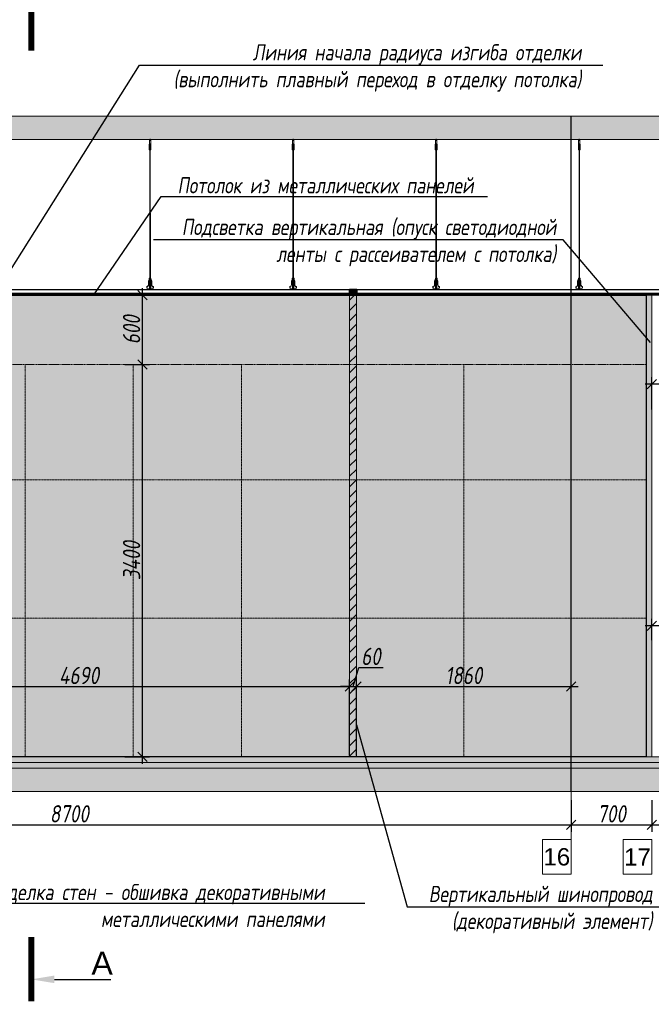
# Model space of a CAD drawing. Header units: millimetres. Extents: x -57162 to 485422, y -209335 to -9481.
# Tile 7 of 256: x -46527 to -41052, y -202131 to -193600. Entities that reach past the tile are written whole.
import ezdxf
from ezdxf import colors
from ezdxf.entities.mleader import LeaderData, LeaderLine
from ezdxf.math import Vec2, Vec3

# ---------------------------------------------------------------- set-up
doc = ezdxf.new("R2010")
doc.units = ezdxf.units.MM
doc.linetypes.add('( Hidden )', pattern=[0.375, 0.25, -0.125])
doc.linetypes.add('DASHDOT', pattern=[25.4, 12.7, -6.35, 0, -6.35])
doc.layers.get('Defpoints').update_dxf_attribs({"color": 31})
for name, color, linetype, lineweight in [('3_RC_Ceiling', 253, 'Continuous', 5), ('A-DETL-GENF', 7, 'Continuous', 5), ('light_pot', 52, 'Continuous', 15), ('meb', 26, 'Continuous', 15)]:
    doc.layers.add(name, color=color, linetype=linetype, lineweight=lineweight)
for name, color, linetype, lineweight, true_color in [('dim_per', 7, 'Continuous', 9, 0x1c3800), ('dim_razv', 7, 'DASHDOT', 9, 0x183018), ('pot sh', 7, 'Continuous', 15, 0x261e3e), ('wall_new', 7, 'Continuous', 30, 0x003d7a)]:
    doc.layers.add(name, color=color, linetype=linetype, lineweight=lineweight, true_color=true_color)
doc.styles.add('fl_iso paper', font='isocpeur.ttf', dxfattribs={"width": 0.8, "oblique": 10})
doc.styles.get("Standard").update_dxf_attribs({"font": 'arial.ttf'})
doc.dimstyles.new('In tre 1_50', dxfattribs={"dimtxt": 150, "dimasz": 80, "dimexe": 60, "dimexo": 10, "dimgap": 20, "dimtad": 1, "dimdec": 0, "dimrnd": 5, "dimzin": 0, "dimdsep": 46, "dimtxsty": 'fl_iso paper', "dimblk": 'OBLIQUE', "dimcen": 0, "dimdle": 60, "dimadec": 0, "dimazin": 0, "dimtfac": 1, "dimtdec": 0, "dimtofl": 0, "dimtmove": 1, "dimatfit": 1, "dimfxl": 40, "dimtolj": 1, "dimtzin": 0, "dimarcsym": 1})

# ---------------------------------------------------------------- blocks, each defined once
blk = doc.blocks.new('_Oblique')
at = {"color": 0, "linetype": 'ByBlock', "lineweight": -2}
blk.add_line((-0.5, -0.5), (0.5, 0.5), dxfattribs=at)
blk = doc.blocks.new('*D1164')
at = {"layer": 'Defpoints', "color": 0, "linetype": 'ByBlock', "transparency": 16777216}
for p in [(-50446.6, -200362.1), (-41746.6, -200352.1), (-41746.6, -200575.5)]:
    blk.add_point(p, dxfattribs=at)
at = {"layer": 'dim_razv', "color": 0, "linetype": 'ByBlock', "lineweight": -2, "transparency": 16777216}
for p, q in [((-50446.6, -200372.1), (-50446.6, -200635.5)), ((-41746.6, -200362.1), (-41746.6, -200635.5)), ((-50506.6, -200575.5), (-41686.6, -200575.5))]:
    blk.add_line(p, q, dxfattribs=at)
at = {"layer": 'dim_razv', "color": 0, "linetype": 'ByBlock', "lineweight": -2, "transparency": 16777216, "xscale": 80, "yscale": 80, "zscale": 80, "rotation": 180}
blk.add_blockref('_Oblique', (-50446.6, -200575.5), dxfattribs=at)
at = {"layer": 'dim_razv', "color": 0, "linetype": 'ByBlock', "lineweight": -2, "transparency": 16777216, "xscale": 80, "yscale": 80, "zscale": 80}
blk.add_blockref('_Oblique', (-41746.6, -200575.5), dxfattribs=at)
at = {"layer": 'dim_razv', "color": 0, "linetype": 'ByBlock', "transparency": 16777216, "insert": (-46096.6, -200480.5), "char_height": 150, "attachment_point": 5, "style": 'fl_iso paper'}
blk.add_mtext('\\A1;8700', dxfattribs=at)
blk = doc.blocks.new('*D1165')
at = {"layer": 'Defpoints', "color": 0, "linetype": 'ByBlock', "transparency": 16777216}
for p in [(-41746.6, -200352.1), (-41046.6, -200352.1), (-41046.6, -200575.5)]:
    blk.add_point(p, dxfattribs=at)
at = {"layer": 'dim_razv', "color": 0, "linetype": 'ByBlock', "lineweight": -2, "transparency": 16777216}
for p, q in [((-41746.6, -200362.1), (-41746.6, -200635.5)), ((-41046.6, -200362.1), (-41046.6, -200635.5)), ((-41806.6, -200575.5), (-40986.6, -200575.5))]:
    blk.add_line(p, q, dxfattribs=at)
at = {"layer": 'dim_razv', "color": 0, "linetype": 'ByBlock', "lineweight": -2, "transparency": 16777216, "xscale": 80, "yscale": 80, "zscale": 80, "rotation": 180}
blk.add_blockref('_Oblique', (-41746.6, -200575.5), dxfattribs=at)
at = {"layer": 'dim_razv', "color": 0, "linetype": 'ByBlock', "lineweight": -2, "transparency": 16777216, "xscale": 80, "yscale": 80, "zscale": 80}
blk.add_blockref('_Oblique', (-41046.6, -200575.5), dxfattribs=at)
at = {"layer": 'dim_razv', "color": 0, "linetype": 'ByBlock', "transparency": 16777216, "insert": (-41396.6, -200480.5), "char_height": 150, "attachment_point": 5, "style": 'fl_iso paper'}
blk.add_mtext('\\A1;700', dxfattribs=at)
blk = doc.blocks.new('*D1166')
at = {"layer": 'Defpoints', "color": 0, "linetype": 'ByBlock', "transparency": 16777216}
for p in [(-41046.6, -200362.1), (-36106.6, -200352.1), (-36106.6, -200575.5)]:
    blk.add_point(p, dxfattribs=at)
at = {"layer": 'dim_razv', "color": 0, "linetype": 'ByBlock', "lineweight": -2, "transparency": 16777216}
for p, q in [((-41046.6, -200372.1), (-41046.6, -200635.5)), ((-36106.6, -200362.1), (-36106.6, -200635.5)), ((-41106.6, -200575.5), (-36046.6, -200575.5))]:
    blk.add_line(p, q, dxfattribs=at)
at = {"layer": 'dim_razv', "color": 0, "linetype": 'ByBlock', "lineweight": -2, "transparency": 16777216, "xscale": 80, "yscale": 80, "zscale": 80, "rotation": 180}
blk.add_blockref('_Oblique', (-41046.6, -200575.5), dxfattribs=at)
at = {"layer": 'dim_razv', "color": 0, "linetype": 'ByBlock', "lineweight": -2, "transparency": 16777216, "xscale": 80, "yscale": 80, "zscale": 80}
blk.add_blockref('_Oblique', (-36106.6, -200575.5), dxfattribs=at)
at = {"layer": 'dim_razv', "color": 0, "linetype": 'ByBlock', "transparency": 16777216, "insert": (-38576.6, -200480.5), "char_height": 150, "attachment_point": 5, "style": 'fl_iso paper'}
blk.add_mtext('\\A1;4940', dxfattribs=at)
blk = doc.blocks.new('*U1158')
at = {"layer": '3_RC_Ceiling', "ltscale": 20}
for p, q in [((490274.8, -64310.2), (490274.8, -64370.1)), ((490279.8, -64305.3), (490279.8, -64324.4)), ((490284.8, -64310.2), (490284.8, -64370.1)), ((490272.3, -64362.5), (490277.8, -64362.5)), ((490272.3, -64391), (490277.8, -64391)), ((490284.8, -64348.3), (490274.8, -64348.3)), ((490284.8, -64370.1), (490274.8, -64370.1)), ((490277.8, -64349.5), (490277.8, -64370.1)), ((490277.8, -64397.8), (490277.8, -64357.1)), ((490277.9, -65491.9), (490277.8, -64404.1)), ((490281.8, -64349.5), (490281.8, -64370.1)), ((490281.8, -64397.8), (490281.8, -64357)), ((490281.8, -64362.5), (490287.3, -64362.5)), ((490281.9, -65491.9), (490281.8, -64404.1)), ((490281.8, -64391), (490287.3, -64391)), ((490277.9, -65511.1), (490277.9, -65482.6)), ((490277.9, -65559.3), (490277.9, -65518.6)), ((490281.9, -65511.1), (490281.9, -65482.6)), ((490281.9, -65559.4), (490281.9, -65518.6)), ((490272.4, -65524.1), (490277.9, -65524.1)), ((490272.4, -65552.6), (490277.9, -65552.6)), ((490285.6, -65568.8), (490274.1, -65568.8)), ((490274.1, -65586.8), (490274.1, -65597.8)), ((490274.1, -65597.8), (490274.1, -65604.3)), ((490276.5, -65574.8), (490276.5, -65571.4)), ((490277.9, -65570.9), (490277, -65570.9)), ((490277.9, -65575.3), (490277, -65575.3)), ((490277.4, -65574.8), (490277.3, -65570.9)), ((490277.9, -65574.8), (490277.4, -65574.8)), ((490277.9, -65582.5), (490277.9, -65566.3)), ((490281.9, -65524.1), (490287.4, -65524.1)), ((490281.9, -65552.6), (490287.4, -65552.6)), ((490281.9, -65582.5), (490281.9, -65566.3)), ((490282.8, -65570.9), (490281.9, -65570.9)), ((490282.4, -65574.8), (490281.9, -65574.8)), ((490282.8, -65575.3), (490281.9, -65575.3)), ((490282.4, -65574.8), (490282.4, -65570.9)), ((490283.3, -65574.8), (490283.3, -65571.4)), ((490285.6, -65586.8), (490285.6, -65597.8)), ((490285.6, -65597.8), (490285.6, -65604.3))]:
    blk.add_line(p, q, dxfattribs=at)
at = {"layer": '3_RC_Ceiling', "ltscale": 20, "elevation": -5.1}
blk.add_lwpolyline([(490272.3, -64351.8), (490272.3, -64402.6, 0.311691), (490287.3, -64402.6), (490287.3, -64351.8, 0.333333)], format="xyb", close=True, dxfattribs=at)
at = {"layer": '3_RC_Ceiling', "ltscale": 20}
for points in [[(490282, -64357.5, 0.15158), (490281.9, -64357.1, 0.106977), (490281.4, -64356.6, 0.07462), (490280.7, -64356.3, 0.061287), (490279.9, -64356.2, 0.061287), (490279, -64356.3, 0.07462), (490278.3, -64356.6, 0.106977), (490277.8, -64357.1, 0.15158), (490277.7, -64357.5, 0.156429), (490277.8, -64358, 0.106977)], [(490282, -64397.3, -0.15158), (490281.9, -64397.7, -0.106977), (490281.4, -64398.2, -0.07462), (490280.7, -64398.5, -0.061287), (490279.9, -64398.6, -0.061287), (490279, -64398.5, -0.07462), (490278.3, -64398.2, -0.106977), (490277.8, -64397.7, -0.15158), (490277.7, -64397.3, -0.156429), (490277.8, -64396.8, -0.106977)], [(490282, -64357.5, -0.164855), (490281.8, -64358, -0.106977)], [(490281.8, -64396.8, -0.164855), (490282, -64397.3, -0.15158)], [(490282, -65519.1, 0.15158), (490281.9, -65518.6, 0.106977), (490281.4, -65518.2, 0.07462), (490280.7, -65517.9, 0.061287), (490279.9, -65517.8, 0.061287), (490279, -65517.9, 0.07462), (490278.3, -65518.2, 0.106977), (490277.8, -65518.6, 0.15158), (490277.7, -65519.1, 0.156429), (490277.9, -65519.6, 0.106977)], [(490282, -65519.1, -0.164855), (490281.9, -65519.6, -0.106977)], [(490287.4, -65524.7, -0.160742), (490293.9, -65538), (490293.9, -65568.4, 0.196304), (490301, -65585.9, -0.186577), (490301.9, -65587.9, 0.403263), (490303.4, -65589.3), (490303.4, -65589.3, 0.315299), (490304.8, -65588.4), (490305, -65587.7, -0.253979), (490306.1, -65586.8, -0.113914), (490306.5, -65586.8, -0.349227), (490307.7, -65588.2), (490307.7, -65590.4, -0.065543), (490307.5, -65591.7), (490306.1, -65596.9, -0.339454), (490296.4, -65604.3), (490263.3, -65604.3, -0.339454), (490253.6, -65596.9), (490252.2, -65591.7, -0.065543), (490252, -65590.4), (490252, -65588.2, -0.349227), (490253.2, -65586.8, -0.113914), (490253.6, -65586.8, -0.253979), (490254.7, -65587.7), (490254.9, -65588.4, 0.315299), (490256.4, -65589.3), (490256.4, -65589.3, 0.403263), (490257.9, -65587.9, -0.186577), (490258.7, -65585.9, 0.196304), (490265.9, -65568.4), (490265.9, -65538, -0.160742), (490272.4, -65524.7)], [(490285.6, -65588.8), (490286.4, -65588.8, 0.414214), (490286.9, -65588.3), (490286.9, -65587.3, 0.414214), (490286.4, -65586.8), (490273.4, -65586.8, 0.414214), (490272.9, -65587.3), (490272.9, -65588.3, 0.414214), (490273.4, -65588.8), (490274.1, -65588.8)], [(490285.6, -65595.8), (490286.4, -65595.8, -0.414214), (490286.9, -65596.3), (490286.9, -65597.3, -0.414214), (490286.4, -65597.8), (490273.4, -65597.8, -0.414214), (490272.9, -65597.3), (490272.9, -65596.3, -0.414214), (490273.4, -65595.8), (490274.1, -65595.8)], [(490285.6, -65604.3), (490285.6, -65605.3, -0.414214), (490282.6, -65608.3), (490277.1, -65608.3, -0.414214), (490274.1, -65605.3), (490274.1, -65604.3)], [(490282, -65558.9, -0.15158), (490281.9, -65559.3, -0.106977), (490281.4, -65559.8, -0.07462), (490280.7, -65560.1, -0.061287), (490279.9, -65560.2, -0.061287), (490279, -65560.1, -0.07462), (490278.3, -65559.8, -0.106977), (490277.8, -65559.3, -0.15158), (490277.7, -65558.9, -0.156429), (490277.9, -65558.4, -0.106977)], [(490281.9, -65558.4, -0.164855), (490282, -65558.9, -0.15158)]]:
    blk.add_lwpolyline(points, format="xyb", dxfattribs=at)
blk.add_lwpolyline([(490272.4, -65513.4), (490272.4, -65564.2, 0.311691), (490287.4, -65564.2), (490287.4, -65513.4, 0.333333)], format="xyb", close=True, dxfattribs=at)
at = {"layer": '3_RC_Ceiling', "ltscale": 20, "const_width": 2.22}
blk.add_lwpolyline([(490307.6, -65584.7, -1), (490312.1, -65584.7), (490312.1, -65586.3, -0.267949), (490311.4, -65587.5, 0.57735), (490311.4, -65589.9, -0.267949), (490312.1, -65591.1), (490312.1, -65593.7, -0.267949), (490311.4, -65594.9, 0.57735), (490311.4, -65597.3, -0.267949), (490312.1, -65598.5), (490312.1, -65601.2, -0.267949), (490311.4, -65602.4, 0.57735), (490311.4, -65604.8, -0.267949), (490312.1, -65606), (490312.1, -65608.8, -0.414214), (490310.7, -65610.2), (490304.5, -65610.2, -0.247529), (490303.3, -65609.6, 0.247529), (490302.2, -65609), (490298.3, -65609, 0.247529), (490297.1, -65609.6, -0.247529), (490296, -65610.2), (490282.3, -65610.2, -0.267949), (490281.1, -65609.5, 0.57735), (490278.7, -65609.5, -0.267949), (490277.5, -65610.2), (490263.7, -65610.2, -0.247529), (490262.6, -65609.6, 0.247529), (490261.4, -65609), (490257.6, -65609, 0.247529), (490256.4, -65609.6, -0.247529), (490255.3, -65610.2), (490249, -65610.2, -0.414214), (490247.6, -65608.8), (490247.6, -65606, -0.267949), (490248.3, -65604.8, 0.57735), (490248.3, -65602.4, -0.267949), (490247.6, -65601.2), (490247.6, -65598.5, -0.267949), (490248.3, -65597.3, 0.57735), (490248.3, -65594.9, -0.267949), (490247.6, -65593.7), (490247.6, -65591.1, -0.267949), (490248.3, -65589.9, 0.57735), (490248.3, -65587.5, -0.267949), (490247.6, -65586.3), (490247.6, -65584.7, -1), (490252.1, -65584.7, -1)], format="xyb", dxfattribs=at)
at = {"layer": '3_RC_Ceiling', "ltscale": 20, "flags": 128}
blk.add_lwpolyline([(490285.6, -65586.8, -0.414214), (490286.1, -65586.3), (490286.6, -65586.3), (490286.6, -65573.3), (490286.1, -65573.3, -0.414214), (490285.6, -65572.8), (490285.6, -65567.9), (490274.1, -65567.9), (490274.1, -65572.8, -0.414214), (490273.6, -65573.3), (490273.1, -65573.3), (490273.1, -65586.3), (490273.6, -65586.3, -0.414214), (490274.1, -65586.8)], format="xyb", dxfattribs=at)
at = {"layer": '3_RC_Ceiling', "ltscale": 20}
for centre in [(490279.8, -64366.3), (490279.8, -64386.3), (490279.9, -65527.8), (490279.9, -65547.8)]:
    blk.add_circle(centre, 1.6, dxfattribs=at)
for centre, radius, start, end in [((490279.8, -64376.3), 2.8, 131.81165, 228.19115), ((490279.8, -64376.3), 2.8, 131.81165, 228.19115), ((490279.8, -64376.3), 2.8, 48.19102, 131.81165), ((490279.8, -64376.3), 2.8, 228.19115, 311.81178), ((490279.8, -64376.3), 2.8, 311.81178, 48.19102), ((490277, -65571.4), 0.5, 90.0014, 180.0014), ((490277, -65574.8), 0.5, 180.0014, 270.0014), ((490279.9, -65537.8), 2.8, 131.81165, 228.19115), ((490279.9, -65537.8), 2.8, 131.81165, 228.19115), ((490278.4, -65582.5), 0.531, 180.0014, 219.64067), ((490279.9, -65537.8), 2.8, 48.19102, 131.81165), ((490279.9, -65537.8), 2.8, 228.19115, 311.81178), ((490279.1, -65581.9), 1.44, 219.64067, 243.43635), ((490279.6, -65581), 2.48, 243.43635, 258.30048), ((490279.9, -65579.5), 3.99, 258.30048, 270.0014), ((490279.9, -65579.5), 3.99, 270.0014, 281.70232), ((490280.2, -65581), 2.48, 281.70232, 296.56645), ((490280.6, -65581.9), 1.44, 296.56645, 320.36213), ((490279.9, -65537.8), 2.8, 311.81178, 48.19102), ((490281.3, -65582.5), 0.531, 320.36213, 0.0014), ((490282.8, -65571.4), 0.5, 0.0014, 90.0014), ((490282.8, -65574.8), 0.5, 270.0014, 0.0014)]:
    blk.add_arc(centre, radius, start, end, dxfattribs=at)
blk = doc.blocks.new('*U1198')
at = {"layer": '3_RC_Ceiling'}
blk.add_blockref('*U1158', (-490279.9, 64957.8, 2.5), dxfattribs=at)
blk = doc.blocks.new('*U1199')
at = {"color": 0, "linetype": 'ByBlock', "lineweight": -2, "transparency": 16777216}
for p in [(4960, 0), (6200, 0), (7440, 0), (8680, 0)]:
    blk.add_blockref('*U1198', p, dxfattribs=at)
blk = doc.blocks.new('*D1212')
at = {"layer": 'Defpoints', "color": 0, "linetype": 'ByBlock', "transparency": 16777216}
for p in [(-43607.1, -199376.7), (-43667.1, -199560.9), (-43607.1, -199572.8)]:
    blk.add_point(p, dxfattribs=at)
at = {"layer": 'dim_razv', "color": 0, "linetype": 'ByBlock', "lineweight": -2, "transparency": 16777216}
for p, q in [((-43637.1, -199376.7), (-43587.6, -199211.7)), ((-43587.6, -199211.7), (-43377.1, -199211.7)), ((-43667.1, -199376.7), (-43747.1, -199376.7)), ((-43667.1, -199550.9), (-43667.1, -199316.7)), ((-43667.1, -199376.7), (-43607.1, -199376.7)), ((-43607.1, -199562.8), (-43607.1, -199316.7)), ((-43607.1, -199376.7), (-43527.1, -199376.7))]:
    blk.add_line(p, q, dxfattribs=at)
at = {"layer": 'dim_razv', "color": 0, "linetype": 'ByBlock', "lineweight": -2, "transparency": 16777216, "xscale": 80, "yscale": 80, "zscale": 80}
blk.add_blockref('_Oblique', (-43667.1, -199376.7), dxfattribs=at)
at = {"layer": 'dim_razv', "color": 0, "linetype": 'ByBlock', "lineweight": -2, "transparency": 16777216, "xscale": 80, "yscale": 80, "zscale": 80, "rotation": 180}
blk.add_blockref('_Oblique', (-43607.1, -199376.7), dxfattribs=at)
at = {"layer": 'dim_razv', "color": 0, "linetype": 'ByBlock', "transparency": 16777216, "insert": (-43482.3, -199116.7), "char_height": 150, "attachment_point": 5, "style": 'fl_iso paper'}
blk.add_mtext('\\A1;60', dxfattribs=at)
blk = doc.blocks.new('*D1213')
at = {"layer": 'Defpoints', "color": 0, "linetype": 'ByBlock', "transparency": 16777216}
for p in [(-43667.1, -199376.7), (-48357.1, -199986.3), (-43667.1, -199986.3)]:
    blk.add_point(p, dxfattribs=at)
at = {"layer": 'dim_razv', "color": 0, "linetype": 'ByBlock', "lineweight": -2, "transparency": 16777216}
for p, q in [((-48417.1, -199376.7), (-43607.1, -199376.7)), ((-48357.1, -199976.3), (-48357.1, -199316.7)), ((-43667.1, -199976.3), (-43667.1, -199316.7))]:
    blk.add_line(p, q, dxfattribs=at)
at = {"layer": 'dim_razv', "color": 0, "linetype": 'ByBlock', "lineweight": -2, "transparency": 16777216, "xscale": 80, "yscale": 80, "zscale": 80, "rotation": 180}
blk.add_blockref('_Oblique', (-48357.1, -199376.7), dxfattribs=at)
at = {"layer": 'dim_razv', "color": 0, "linetype": 'ByBlock', "lineweight": -2, "transparency": 16777216, "xscale": 80, "yscale": 80, "zscale": 80}
blk.add_blockref('_Oblique', (-43667.1, -199376.7), dxfattribs=at)
at = {"layer": 'dim_razv', "color": 0, "linetype": 'ByBlock', "transparency": 16777216, "insert": (-46012.1, -199281.7), "char_height": 150, "attachment_point": 5, "style": 'fl_iso paper'}
blk.add_mtext('\\A1;4690', dxfattribs=at)
blk = doc.blocks.new('*D1215')
at = {"layer": 'Defpoints', "color": 0, "linetype": 'ByBlock', "transparency": 16777216}
for p in [(-41746.6, -199376.7), (-43607.1, -199986.3), (-41746.6, -199986.3)]:
    blk.add_point(p, dxfattribs=at)
at = {"layer": 'dim_razv', "color": 0, "linetype": 'ByBlock', "lineweight": -2, "transparency": 16777216}
for p, q in [((-43667.1, -199376.7), (-41686.6, -199376.7)), ((-43607.1, -199976.3), (-43607.1, -199316.7)), ((-41746.6, -199976.3), (-41746.6, -199316.7))]:
    blk.add_line(p, q, dxfattribs=at)
at = {"layer": 'dim_razv', "color": 0, "linetype": 'ByBlock', "lineweight": -2, "transparency": 16777216, "xscale": 80, "yscale": 80, "zscale": 80, "rotation": 180}
blk.add_blockref('_Oblique', (-43607.1, -199376.7), dxfattribs=at)
at = {"layer": 'dim_razv', "color": 0, "linetype": 'ByBlock', "lineweight": -2, "transparency": 16777216, "xscale": 80, "yscale": 80, "zscale": 80}
blk.add_blockref('_Oblique', (-41746.6, -199376.7), dxfattribs=at)
at = {"layer": 'dim_razv', "color": 0, "linetype": 'ByBlock', "transparency": 16777216, "insert": (-42676.8, -199281.7), "char_height": 150, "attachment_point": 5, "style": 'fl_iso paper'}
blk.add_mtext('\\A1;1860', dxfattribs=at)
blk = doc.blocks.new('*D1216')
at = {"layer": 'Defpoints', "color": 0, "linetype": 'ByBlock', "transparency": 16777216}
for p in [(-45627.1, -196586.3), (-45462.3, -196586.3), (-45627.1, -199986.3)]:
    blk.add_point(p, dxfattribs=at)
at = {"layer": 'dim_razv', "color": 0, "linetype": 'ByBlock', "lineweight": -2, "transparency": 16777216}
for p, q in [((-45462.3, -200046.3), (-45462.3, -196526.3)), ((-45617.1, -196586.3), (-45402.3, -196586.3)), ((-45617.1, -199986.3), (-45402.3, -199986.3))]:
    blk.add_line(p, q, dxfattribs=at)
at = {"layer": 'dim_razv', "color": 0, "linetype": 'ByBlock', "lineweight": -2, "transparency": 16777216, "xscale": 80, "yscale": 80, "zscale": 80}
for p, rotation in [((-45462.3, -196586.3), 90), ((-45462.3, -199986.3), 270)]:
    blk.add_blockref('_Oblique', p, dxfattribs=dict(at, rotation=rotation))
at = {"layer": 'dim_razv', "color": 0, "linetype": 'ByBlock', "transparency": 16777216, "insert": (-45557.3, -198286.3), "char_height": 150, "attachment_point": 5, "rotation": 90, "style": 'fl_iso paper'}
blk.add_mtext('\\A1;3400', dxfattribs=at)
blk = doc.blocks.new('*D1217')
at = {"layer": 'Defpoints', "color": 0, "linetype": 'ByBlock', "transparency": 16777216}
for p in [(-45464.9, -195986.3), (-45462.3, -195986.3), (-45564, -196586.3)]:
    blk.add_point(p, dxfattribs=at)
at = {"layer": 'dim_razv', "color": 0, "linetype": 'ByBlock', "lineweight": -2, "transparency": 16777216}
for p, q in [((-45462.3, -196646.3), (-45462.3, -195926.3)), ((-45454.9, -195986.3), (-45402.3, -195986.3)), ((-45554, -196586.3), (-45402.3, -196586.3))]:
    blk.add_line(p, q, dxfattribs=at)
at = {"layer": 'dim_razv', "color": 0, "linetype": 'ByBlock', "lineweight": -2, "transparency": 16777216, "xscale": 80, "yscale": 80, "zscale": 80}
for p, rotation in [((-45462.3, -195986.3), 90), ((-45462.3, -196586.3), 270)]:
    blk.add_blockref('_Oblique', p, dxfattribs=dict(at, rotation=rotation))
at = {"layer": 'dim_razv', "color": 0, "linetype": 'ByBlock', "transparency": 16777216, "insert": (-45557.3, -196286.3), "char_height": 150, "attachment_point": 5, "rotation": 90, "style": 'fl_iso paper'}
blk.add_mtext('\\A1;600', dxfattribs=at)
blk = doc.blocks.new('*U1255')
at = {"layer": 'dim_razv', "color": 253, "ltscale": 0.3, "true_color": 0xa4a094, "transparency": 33554687}
blk.add_lwpolyline([(0, -1700), (0, 1700)], dxfattribs=at)
blk = doc.blocks.new('*U1256')
at = {"layer": 'wall_new', "color": 0, "linetype": 'ByBlock', "lineweight": -2, "transparency": 16777216}
for p in [(0, 0), (938, 0), (1876, 0), (2814, 0), (3752, 0)]:
    blk.add_blockref('*U1255', p, dxfattribs=at)
blk = doc.blocks.new('*U1257')
at = {"layer": 'dim_razv', "color": 253, "ltscale": 0.3, "true_color": 0xa4a094, "transparency": 33554687}
blk.add_lwpolyline([(0, -1700), (0, 1700)], dxfattribs=at)
blk = doc.blocks.new('*U1258')
at = {"layer": 'wall_new', "color": 0, "linetype": 'ByBlock', "lineweight": -2, "transparency": 16777216}
for p in [(0, 0), (930, 0), (1860, 0)]:
    blk.add_blockref('*U1257', p, dxfattribs=at)
blk = doc.blocks.new('*D1970')
at = {"layer": 'Defpoints', "color": 0, "linetype": 'ByBlock', "transparency": 16777216}
for p in [(-41046.6, -198852.1), (-41046.6, -198986.3), (-40246.6, -198986.3)]:
    blk.add_point(p, dxfattribs=at)
at = {"layer": 'dim_razv', "color": 0, "linetype": 'ByBlock', "lineweight": -2, "transparency": 16777216}
for p, q in [((-40186.6, -198852.1), (-41106.6, -198852.1)), ((-41046.6, -198976.3), (-41046.6, -198792.1)), ((-40246.6, -198976.3), (-40246.6, -198792.1))]:
    blk.add_line(p, q, dxfattribs=at)
at = {"layer": 'dim_razv', "color": 0, "linetype": 'ByBlock', "lineweight": -2, "transparency": 16777216, "xscale": 80, "yscale": 80, "zscale": 80, "rotation": 180}
blk.add_blockref('_Oblique', (-41046.6, -198852.1), dxfattribs=at)
at = {"layer": 'dim_razv', "color": 0, "linetype": 'ByBlock', "lineweight": -2, "transparency": 16777216, "xscale": 80, "yscale": 80, "zscale": 80}
blk.add_blockref('_Oblique', (-40246.6, -198852.1), dxfattribs=at)
at = {"layer": 'dim_razv', "color": 0, "linetype": 'ByBlock', "transparency": 16777216, "insert": (-40646.6, -198757.1), "char_height": 150, "attachment_point": 5, "style": 'fl_iso paper'}
blk.add_mtext('\\A1;800', dxfattribs=at)
blk = doc.blocks.new('*D1987')
at = {"layer": 'Defpoints', "color": 0, "linetype": 'ByBlock', "transparency": 16777216}
for p in [(-41046.6, -196757.5), (-41046.6, -196986.5), (-39329.1, -196986.5)]:
    blk.add_point(p, dxfattribs=at)
at = {"layer": 'dim_razv', "color": 0, "linetype": 'ByBlock', "lineweight": -2, "transparency": 16777216}
for p, q in [((-41046.6, -196976.5), (-41046.6, -196697.5)), ((-39329.1, -196976.5), (-39329.1, -196697.5)), ((-39269.1, -196757.5), (-41106.6, -196757.5))]:
    blk.add_line(p, q, dxfattribs=at)
at = {"layer": 'dim_razv', "color": 0, "linetype": 'ByBlock', "lineweight": -2, "transparency": 16777216, "xscale": 80, "yscale": 80, "zscale": 80, "rotation": 180}
blk.add_blockref('_Oblique', (-41046.6, -196757.5), dxfattribs=at)
at = {"layer": 'dim_razv', "color": 0, "linetype": 'ByBlock', "lineweight": -2, "transparency": 16777216, "xscale": 80, "yscale": 80, "zscale": 80}
blk.add_blockref('_Oblique', (-39329.1, -196757.5), dxfattribs=at)
at = {"layer": 'dim_razv', "color": 0, "linetype": 'ByBlock', "transparency": 16777216, "insert": (-40187.8, -196662.5), "char_height": 150, "attachment_point": 5, "style": 'fl_iso paper'}
blk.add_mtext('\\A1;1720', dxfattribs=at)

msp = doc.modelspace()

# ---------------------------------------------------------------- hatches: boundary and pattern name
at = {"layer": 'A-DETL-GENF'}
h = msp.add_hatch(dxfattribs=at)
h.set_pattern_fill('ANSI35', color=256, scale=20, style=0)
h.set_pattern_definition([(45, (-175554.6, -202177.55), (-89.80256, 89.80256), []), (45, (-175464.8, -202177.55), (-89.80256, 89.80256), [158.75, -31.75, 0, -31.75])])
h.paths.add_polyline_path([(-55480.4, -194636.3), (14122.4, -194636.3), (14122.4, -194436.3), (-55480.4, -194436.3)])
h = msp.add_hatch(dxfattribs=at)
h.set_pattern_fill('AR-CONC', color=256, style=0)
h.set_pattern_definition([(50, (-207238.09, -207827.55), (182.18467, -15.93909), [19.05, -209.55]), (355, (-207238.09, -207827.55), (-35.24342, 191.05685), [15.24, -167.64058]), (100.451445, (-207222.9, -207828.88), (146.94125, 175.11775), [16.19001, -178.09024]), (46.1842, (-207238.1, -207776.75), (271.07904, -42.04233), [28.575, -314.325]), (96.63556, (-207215.5, -207780.25), (237.40413, 247.42612), [24.28502, -267.1356]), (351.18415, (-207238.1, -207776.75), (237.40413, 247.42612), [22.85997, -251.45973]), (21, (-207212.69, -207789.45), (151.61439, -102.2652), [19.05, -209.55]), (326, (-207212.69, -207789.45), (61.80203, 184.18797), [15.24, -167.64]), (71.451445, (-207200.06, -207797.97), (213.41642, 81.92277), [16.19001, -178.08994]), (37.5, (-207238.09, -207827.55), (3.088603, 84.555039), [0, -165.608, 0, -170.18, 0, -168.275]), (7.5, (-207238.09, -207827.55), (66.819663, 100.180575), [0, -97.028, 0, -161.798, 0, -64.135]), (327.5, (-207294.73, -207827.55), (135.590595, -5.728744), [0, -63.5, 0, -198.12, 0, -262.89]), (317.5, (-207320.13, -207827.55), (148.12918, 25.42649), [0, -82.55, 0, -131.572, 0, -186.69])])
h.paths.add_polyline_path([(-55480.4, -200036.3), (14122.4, -200036.3), (14122.4, -199986.3), (-55480.4, -199986.3)])
h = msp.add_hatch(dxfattribs=at)
h.set_pattern_fill('ANSI35', color=256, scale=10, style=0)
h.set_pattern_definition([(45, (-207238.09, -207827.55), (-44.90128, 44.90128), []), (45, (-207193.19, -207827.55), (-44.90128, 44.90128), [79.375, -15.875, 0, -15.875])])
h.paths.add_polyline_path([(14122.4, -200086.3), (-55480.4, -200086.3), (-55480.4, -200036.3), (14122.4, -200036.3)])
h = msp.add_hatch(dxfattribs=at)
h.set_pattern_fill('ANSI35', color=256, scale=20, style=0)
h.set_pattern_definition([(45, (-207238.09, -207827.55), (-89.80256, 89.80256), []), (45, (-207148.29, -207827.55), (-89.80256, 89.80256), [158.75, -31.75, 0, -31.75])])
h.paths.add_polyline_path([(-55480.4, -200286.3), (14122.4, -200286.3), (14122.4, -200086.3), (-55480.4, -200086.3)])
at = {"layer": 'dim_razv', "linetype": 'ByBlock', "true_color": 0x878581}
h = msp.add_hatch(color=252, dxfattribs=at)
h.dxf.hatch_style = 1
h.set_gradient(color1=(184, 178, 163), color2=(76, 74, 68), name='INVCURVED')
h.paths.add_polyline_path([(-50446.6, -196586.3), (-41096.6, -196586.3), (-41096.6, -195986.3), (-50446.6, -195986.3)])
at = {"layer": 'dim_razv', "linetype": 'ByBlock', "true_color": 0x4c4a44}
h = msp.add_hatch(dxfattribs=at)
h.set_pattern_fill('ANSI31', color=59, scale=20)
h.set_pattern_definition([(45, (-225008.276, -200), (-44.90128, 44.90128), [])])
h.paths.add_polyline_path([(-43607.1, -195986.3), (-43667.1, -195986.3), (-43667.1, -199986.3), (-43607.1, -199986.3)])
at = {"layer": 'light_pot', "linetype": 'ByBlock', "true_color": 0xfdffd1}
h = msp.add_hatch(color=7, dxfattribs=at)
h.dxf.hatch_style = 1
h.paths.add_polyline_path([(-41046.6, -199986.3), (-41096.6, -199986.3), (-41096.6, -195986.3), (-41046.6, -195986.3)])
at = {"layer": 'pot sh', "linetype": 'ByBlock', "lineweight": 0, "true_color": 0xb8b2a3}
h = msp.add_hatch(color=253, dxfattribs=at)
h.dxf.hatch_style = 1
h.paths.add_polyline_path([(-50446.6, -195986.3), (-41096.6, -195986.3), (-41096.6, -199986.3), (-50446.6, -199986.3)])
at = {"layer": 'wall_new', "linetype": 'ByBlock', "lineweight": 9, "true_color": 0x007dfa}
h = msp.add_hatch(color=150, dxfattribs=at)
h.dxf.hatch_style = 1
h.paths.add_polyline_path([(-43606.1, -195986.3), (-43667.1, -195986.3), (-43667.1, -195936.3), (-43606.1, -195936.3)])

# ---------------------------------------------------------------- linework, layer by layer
at = {"lineweight": 13}
for points in [[(-55480.4, -194636.3), (14122.4, -194636.3), (14122.4, -194436.3), (-55480.4, -194436.3)], [(-55480.4, -200036.3), (14122.4, -200036.3), (14122.4, -199986.3), (-55480.4, -199986.3)], [(14122.4, -200086.3), (-55480.4, -200086.3), (-55480.4, -200036.3), (14122.4, -200036.3)], [(-55480.4, -200286.3), (14122.4, -200286.3), (14122.4, -200086.3), (-55480.4, -200086.3)]]:
    msp.add_lwpolyline(points, close=True, dxfattribs=at)
at = {"lineweight": 30}
for points in [[(-41746.6, -200286.3), (-41746.6, -194436.3)], [(-43667.1, -195986.3), (-43667.1, -195936.3)]]:
    msp.add_lwpolyline(points, dxfattribs=at)
at = {"linetype": 'ByBlock'}
for points in [[(-50446.6, -195936.3), (11188.4, -195936.3), (11188.4, -195971.3), (-50446.6, -195971.3)], [(11188.4, -195986.3), (-50446.6, -195986.3), (-50446.6, -195971.3), (11188.4, -195971.3)]]:
    msp.add_lwpolyline(points, close=True, dxfattribs=at)
msp.add_lwpolyline([(-50446.6, -195986.3), (-41096.6, -195986.3), (-41096.6, -199986.3), (-50446.6, -199986.3)], close=True)
at = {"layer": 'dim_razv', "linetype": 'ByBlock', "const_width": 50}
for points in [[(-46426.2, -193310.7), (-46426.2, -193868.4)], [(-46426.2, -201548.4), (-46426.2, -202106)]]:
    msp.add_lwpolyline(points, dxfattribs=at)
at = {"layer": 'dim_razv', "color": 252, "linetype": '( Hidden )', "ltscale": 30}
msp.add_lwpolyline([(-50446.6, -196586.3), (-41096.6, -196586.3), (-41096.6, -195986.3), (-50446.6, -195986.3)], close=True, dxfattribs=at)
at = {"layer": 'dim_razv', "color": 59, "linetype": 'ByBlock'}
msp.add_lwpolyline([(-43607.1, -195986.3), (-43667.1, -195986.3), (-43667.1, -199986.3), (-43607.1, -199986.3)], close=True, dxfattribs=at)
at = {"layer": 'dim_razv', "color": 253, "ltscale": 0.3, "true_color": 0xa4a094, "transparency": 33554687}
for points in [[(-50446.6, -197586.3), (-41096.6, -197586.3)], [(-50446.6, -198786.3), (-41096.6, -198786.3)]]:
    msp.add_lwpolyline(points, dxfattribs=at)
at = {"layer": 'light_pot', "color": 160, "linetype": 'ByBlock', "true_color": 0x003efa}
msp.add_lwpolyline([(-41046.6, -199986.3), (-41096.6, -199986.3), (-41096.6, -195986.3), (-41046.6, -195986.3)], close=True, dxfattribs=at)
at = {"layer": 'meb', "color": 5, "true_color": 0x0505ff}
msp.add_lwpolyline([(-41746.6, -199700), (-41746.6, -201004.2)], dxfattribs=at)
for points in [[(-41996.6, -201004.2), (-41746.6, -201004.2), (-41746.6, -200704.2), (-41996.6, -200704.2)], [(-41296.6, -201004.2), (-41046.6, -201004.2), (-41046.6, -200704.2), (-41296.6, -200704.2)]]:
    msp.add_lwpolyline(points, close=True, dxfattribs=at)
at = {"layer": 'wall_new', "linetype": 'ByBlock', "lineweight": 35}
msp.add_lwpolyline([(-43606.1, -195986.3), (-43667.1, -195986.3), (-43667.1, -195936.3), (-43606.1, -195936.3)], close=True, dxfattribs=at)

# ---------------------------------------------------------------- block references
msp.add_blockref('*U1199', (-50356.7, -195283.9, -2.5))
at = {"layer": 'wall_new', "linetype": 'ByBlock'}
for name, p in [('*U1256', (-48357.1, -198286.3)), ('*U1258', (-43607.1, -198286.3))]:
    msp.add_blockref(name, p, dxfattribs=at)

# ---------------------------------------------------------------- texts
at = {"layer": 'meb', "color": 5, "true_color": 0x0505ff, "char_height": 150, "attachment_point": 5}
for s, insert in [('16', (-41871.6, -200854.2)), ('17', (-41171.6, -200854.2))]:
    msp.add_mtext_dynamic_manual_height_columns(s, width=165.776, gutter_width=12.5, heights=[0], dxfattribs=dict(at, insert=insert))

# ---------------------------------------------------------------- dimensions: what is measured, and where the dimension line sits
at = {"layer": 'dim_razv', "linetype": 'ByBlock'}
for base, p1, p2, picture, middle in [((-45462.3, -195986.3, 0), (-45564, -196586.3, 0), (-45464.9, -195986.3, 0), '*D1217', (-45557.3, -196286.3, 0)), ((-45462.3, -196586.3, 0), (-45627.1, -199986.3, 0), (-45627.1, -196586.3, 0), '*D1216', (-45557.3, -198286.3, 0))]:
    dim = msp.add_linear_dim(base=base, p1=p1, p2=p2, angle=90, dimstyle='In tre 1_50', dxfattribs=at)
    dim.commit()
    dim.dimension.update_dxf_attribs({"geometry": picture, "text_midpoint": middle})
for base, p1, p2, picture, middle in [((-41046.5709277, -196757.5422605), (-39329.0709277, -196986.5255111), (-41046.5709277, -196986.5255111), '*D1987', (-40187.8209277, -196662.5422605)), ((-41046.6, -198852.1), (-40246.6, -198986.3), (-41046.6, -198986.3), '*D1970', (-40646.6, -198757.1)), ((-43607.1, -199376.7), (-43667.1, -199560.9), (-43607.1, -199572.8), '*D1212', (-43567.6, -199116.7)), ((-43667.1, -199376.7), (-48357.1, -199986.3), (-43667.1, -199986.3), '*D1213', (-46012.1, -199281.7)), ((-41746.5709277, -199376.6526137), (-43607.0709277, -199986.3386614), (-41746.5709277, -199986.3386614), '*D1215', (-42676.8209277, -199281.6526137)), ((-41746.6, -200575.5), (-50446.6, -200362.1), (-41746.6, -200352.1), '*D1164', (-46096.6, -200480.5)), ((-41046.6, -200575.5), (-41746.6, -200352.1), (-41046.6, -200352.1), '*D1165', (-41396.6, -200480.5)), ((-36106.6, -200575.5), (-41046.6, -200362.1), (-36106.6, -200352.1), '*D1166', (-38576.6, -200480.5))]:
    dim = msp.add_linear_dim(base=base, p1=p1, p2=p2, dimstyle='In tre 1_50', dxfattribs=at)
    dim.commit()
    dim.dimension.update_dxf_attribs({"geometry": picture, "text_midpoint": middle})

# ---------------------------------------------------------------- leaders
at = {"layer": 'dim_per', "linetype": 'ByBlock'}
ml = msp.add_multileader_mtext('Standard', dxfattribs=at)
ml.set_content('Линия начала радиуса изгиба отделки (выполнить плавный переход в отделку потолка)', color=256, style='fl_iso paper')
ml.set_leader_properties()
ml.build(insert=Vec2(0, 0))
ml.multileader.update_dxf_attribs({"text_left_attachment_type": 6, "text_right_attachment_type": 6, "dogleg_length": 252.8})
ctx = ml.context
ctx.base_point, ctx.char_height, ctx.plane_origin = Vec3(-45236, -193994), 140, Vec3(-44912.5, -192519.4)
ctx.left_attachment, ctx.right_attachment, ctx.text_align_type = 6, 6, 2
notes = []
notes.append((ctx, [(0, (1, 1, 0), (-45488.8, -193994), (1, 0), 252.8, [(0, [(-47121.8, -196586.3)], 0, [])])]))
ctx.mtext.insert, ctx.mtext.width, ctx.mtext.alignment, ctx.mtext.flow_direction = Vec3(-41658.2, -193812), 3723.716, 3, 5
ml = msp.add_multileader_mtext('Standard', dxfattribs=at)
ml.set_content('Потолок из металлических панелей', color=256, style='fl_iso paper')
ml.set_leader_properties()
ml.build(insert=Vec2(0, 0))
ml.multileader.update_dxf_attribs({"text_left_attachment_type": 6, "text_right_attachment_type": 6, "dogleg_length": 139.9})
ctx = ml.context
ctx.base_point, ctx.char_height, ctx.plane_origin = Vec3(-45161.5, -195132.6), 140, Vec3(-45081.6, -188874.5)
ctx.left_attachment, ctx.right_attachment = 6, 6
notes.append((ctx, [(1, (1, 1, 0), (-45301.5, -195132.6), (1, 0), 139.9, [(1, [(-45887.6, -195986.3)], 0, [])])]))
ctx.mtext.insert, ctx.mtext.width, ctx.mtext.defined_height, ctx.mtext.flow_direction = Vec3(-45159.5, -194964.6), 2659.963, 10.3, 5
ml = msp.add_multileader_mtext('Standard', dxfattribs=at)
ml.set_content('Подсветка вертикальная (опуск светодиодной ленты с рассеивателем с потолка)', color=256, style='fl_iso paper')
ml.set_leader_properties()
ml.build(insert=Vec2(0, 0))
ml.multileader.update_dxf_attribs({"text_left_attachment_type": 6, "text_right_attachment_type": 6, "dogleg_length": 252.8})
ctx = ml.context
ctx.base_point, ctx.char_height, ctx.plane_origin = Vec3(-45236, -195507.7), 140, Vec3(-37816, -193474.6)
ctx.left_attachment, ctx.right_attachment, ctx.text_align_type = 6, 6, 2
notes.append((ctx, [(1, (1, 1, 0), (-41815.3, -195507.7), (-1, 0), 58.6, [(0, [(-41057.5, -196400.5)], 0, [])])]))
ctx.mtext.insert, ctx.mtext.width, ctx.mtext.alignment, ctx.mtext.flow_direction = Vec3(-41875.9, -195325.7), 3457.534, 3, 5
ml = msp.add_multileader_mtext('Standard', dxfattribs=at)
ml.set_content('Отделка стен - обшивка декоративными металлическими панелями', color=256, style='fl_iso paper')
ml.set_leader_properties()
ml.build(insert=Vec2(0, 0))
ml.multileader.update_dxf_attribs({"text_left_attachment_type": 6, "text_right_attachment_type": 6, "dogleg_length": 252.8})
ctx = ml.context
ctx.base_point, ctx.char_height, ctx.plane_origin = Vec3(-46838.6, -201256.1), 140, Vec3(-43351.6, -199687.5)
ctx.left_attachment, ctx.right_attachment, ctx.text_align_type = 6, 6, 2
notes.append((ctx, [(0, (1, 1, 0), (-47091.4, -201256.1), (1, 0), 252.8, [(0, [(-47474.1, -199687.5)], 0, [])])]))
ctx.mtext.insert, ctx.mtext.width, ctx.mtext.alignment, ctx.mtext.flow_direction = Vec3(-43884, -201088.1), 3269.544, 3, 5
ml = msp.add_multileader_mtext('Standard', dxfattribs=at)
ml.set_content('Вертикальный шинопровод (декоративный элемент)', color=256, style='fl_iso paper')
ml.set_leader_properties()
ml.build(insert=Vec2(0, 0))
ml.multileader.update_dxf_attribs({"text_left_attachment_type": 6, "text_right_attachment_type": 6, "dogleg_length": 252.8})
ctx = ml.context
ctx.base_point, ctx.char_height, ctx.plane_origin = Vec3(-42915.8, -201286.7), 140, Vec3(-39883.7, -198929.3)
ctx.left_attachment, ctx.right_attachment, ctx.text_align_type = 6, 6, 2
notes.append((ctx, [(0, (1, 1, 0), (-43168.6, -201286.7), (1, 0), 252.8, [(0, [(-43608.3, -199705.3)], 0, [])])]))
ctx.mtext.insert, ctx.mtext.width, ctx.mtext.alignment, ctx.mtext.flow_direction = Vec3(-41041.1, -201104.7), 2641.683, 3, 5
at = {"layer": 'dim_razv', "linetype": 'ByBlock'}
ml = msp.add_multileader_mtext('Standard', dxfattribs=at)
ml.set_content('А', color=256)
ml.set_leader_properties()
ml.build(insert=Vec2(0, 0))
ml.multileader.update_dxf_attribs({"text_left_attachment_type": 6, "text_right_attachment_type": 6, "arrow_head_size": 200})
ctx = ml.context
ctx.base_point, ctx.char_height, ctx.arrow_head_size, ctx.landing_gap_size, ctx.plane_origin = Vec3(-46005.7, -201914.8), 200, 200, 100, Vec3(-46426.2, -201914.8)
ctx.left_attachment, ctx.right_attachment = 6, 6
notes.append((ctx, [(0, (1, 1, 0), (-46016.7, -201914.8), (1, 0), 11, [(0, [(-46426.2, -201914.8)], 0, [])])]))
ctx.mtext.insert, ctx.mtext.flow_direction = Vec3(-45905.7, -201674.8), 5
for ctx, leaders in notes:
    for number, flags, end, landing, length, lines in leaders:
        leader = LeaderData()
        leader.index, (leader.has_last_leader_line, leader.has_dogleg_vector, leader.attachment_direction) = number, flags
        leader.last_leader_point, leader.dogleg_vector, leader.dogleg_length = Vec3(end), Vec3(landing), length
        for number, points, colour, breaks in lines:
            line = LeaderLine()
            line.index, line.vertices, line.color, line.breaks = number, Vec3.list(points), colors.encode_raw_color(colour), breaks
            leader.lines.append(line)
        ctx.leaders.append(leader)

doc.saveas('drawing.dxf')
